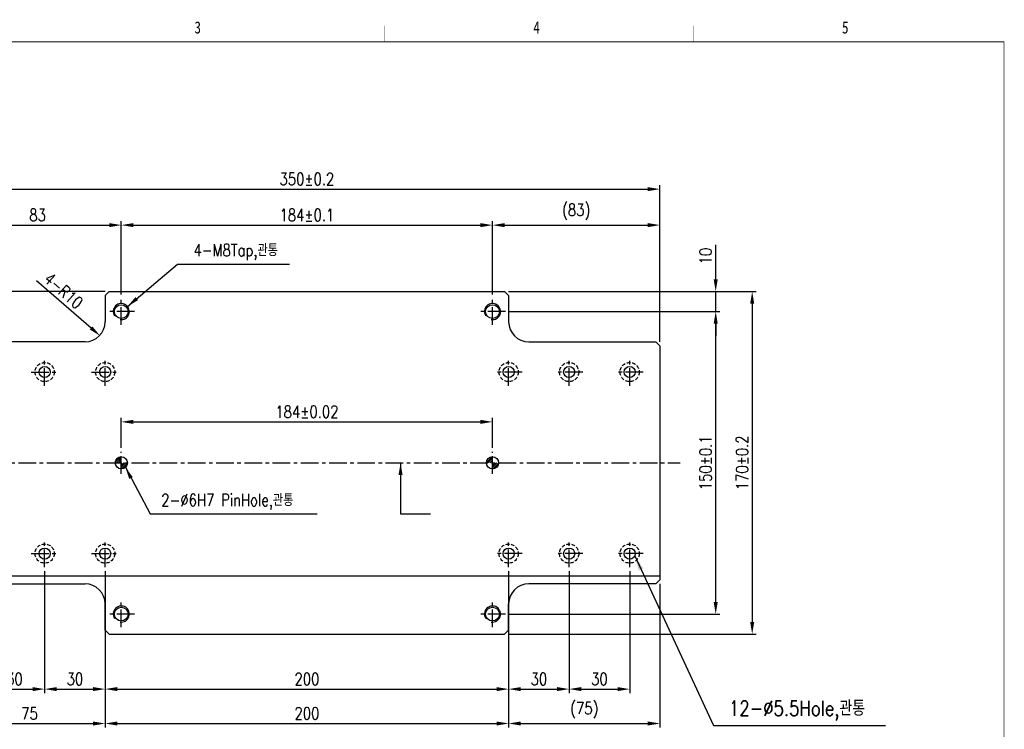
# Model space of a CAD drawing. Extents: x -12877 to 1739, y -7394 to -1345.
# Tile 3 of 3: x -11924 to -11436, y -4938 to -4586. Entities that reach past the tile are written whole.
import ezdxf
from ezdxf.enums import TextEntityAlignment as Align

# ---------------------------------------------------------------- set-up
doc = ezdxf.new("R2010")
doc.units = 0
doc.header["$LTSCALE"] = 7
doc.linetypes.add('CENTER', pattern=[2, 1.25, -0.25, 0.25, -0.25])
doc.linetypes.add('HIDDEN', pattern=[0.375, 0.25, -0.125])
doc.layers.get('0').update_dxf_attribs({"linetype": 'CONTINUOUS'})
doc.layers.get('DEFPOINTS').update_dxf_attribs({"linetype": 'CONTINUOUS'})
for name, color, linetype in [('3', 4, 'CONTINUOUS'), ('CENTERLINE', 3, 'CENTER'), ('DIMENSION', 4, 'CONTINUOUS'), ('HATCHLINE', 1, 'CONTINUOUS'), ('HIDDENLINE', 5, 'HIDDEN')]:
    doc.layers.add(name, color=color, linetype=linetype)
doc.styles.add('GHS', font='romans.shx', dxfattribs={"width": 0.8, "bigfont": 'ghs.shx'})
doc.dimstyles.new('ISO-25(x2.0)', dxfattribs={"dimscale": 2, "dimtxt": 3, "dimasz": 3, "dimexe": 1, "dimexo": 1, "dimgap": 1, "dimtad": 1, "dimdsep": 46, "dimtxsty": 'GHS', "dimcen": 0, "dimclrd": 256, "dimclre": 256, "dimclrt": 9, "dimadec": 0, "dimazin": 2, "dimtfac": 1, "dimtmove": 0, "dimatfit": 3, "dimfxl": 0, "dimlwd": -1, "dimlwe": -1, "dimarcsym": 0})
doc.dimstyles.new('ISO-25(x2.5)', dxfattribs={"dimscale": 2.5, "dimtxt": 3, "dimasz": 3, "dimexe": 1, "dimexo": 1, "dimgap": 1, "dimtad": 1, "dimdsep": 46, "dimtxsty": 'GHS', "dimcen": 0, "dimclrd": 256, "dimclre": 256, "dimclrt": 9, "dimadec": 0, "dimazin": 2, "dimtfac": 1, "dimtmove": 0, "dimatfit": 3, "dimfxl": 0, "dimlwd": -1, "dimlwe": -1, "dimarcsym": 0})
pattern_1 = [(45, (-15838.6211, -4927.32874), (-0.44901281, 0.44901281), [])]

# ---------------------------------------------------------------- blocks, each defined once
blk = doc.blocks.new('*D5')
at = {"layer": 'DEFPOINTS', "color": 0}
for p in [(-11690.12, -4785.75), (-11874.12, -4800.56), (-11690.12, -4800.56)]:
    blk.add_point(p, dxfattribs=at)
at = {"layer": 'DIMENSION'}
for p, q in [((-11874.12, -4798.56), (-11874.12, -4783.75)), ((-11868.12, -4785.75), (-11696.12, -4785.75)), ((-11690.12, -4798.56), (-11690.12, -4783.75))]:
    blk.add_line(p, q, dxfattribs=at)
for points in [[(-11868.12, -4784.75), (-11868.12, -4786.75), (-11874.12, -4785.75)], [(-11696.12, -4784.75), (-11696.12, -4786.75), (-11690.12, -4785.75)]]:
    blk.add_solid(points, dxfattribs=at)
at = {"layer": 'DIMENSION', "color": 9, "insert": (-11782.12, -4780.75), "char_height": 6, "attachment_point": 5, "style": 'GHS'}
blk.add_mtext('184±0.02', dxfattribs=at)
blk = doc.blocks.new('*D6')
at = {"layer": 'DEFPOINTS', "color": 0}
for p in [(-11892.12, -4736.56), (-11884.58, -4743.13)]:
    blk.add_point(p, dxfattribs=at)
at = {"layer": 'DIMENSION'}
blk.add_line((-11916.24, -4715.57), (-11889.1, -4739.19), dxfattribs=at)
blk.add_solid([(-11888.45, -4738.44), (-11889.76, -4739.94), (-11884.58, -4743.13)], dxfattribs=at)
at = {"layer": 'DIMENSION', "color": 9, "insert": (-11902.74, -4720.69), "char_height": 6, "attachment_point": 5, "rotation": 318.959, "style": 'GHS'}
blk.add_mtext('4-R10', dxfattribs=at)
blk = doc.blocks.new('*D10')
at = {"layer": 'DEFPOINTS', "color": 0}
for p in [(-11652.12, -4857.81), (-11622.12, -4857.81), (-11622.12, -4918.27)]:
    blk.add_point(p, dxfattribs=at)
at = {"layer": 'DIMENSION'}
for p, q in [((-11652.12, -4859.81), (-11652.12, -4920.27)), ((-11622.12, -4859.81), (-11622.12, -4920.27)), ((-11646.12, -4918.27), (-11628.12, -4918.27))]:
    blk.add_line(p, q, dxfattribs=at)
for points in [[(-11646.12, -4917.27), (-11646.12, -4919.27), (-11652.12, -4918.27)], [(-11628.12, -4917.27), (-11628.12, -4919.27), (-11622.12, -4918.27)]]:
    blk.add_solid(points, dxfattribs=at)
at = {"layer": 'DIMENSION', "color": 9, "insert": (-11637.12, -4913.27), "char_height": 6, "attachment_point": 5, "style": 'GHS'}
blk.add_mtext('30', dxfattribs=at)
blk = doc.blocks.new('*D11')
at = {"layer": 'DEFPOINTS', "color": 0}
for p in [(-11682.12, -4857.81), (-11652.12, -4857.81), (-11652.12, -4918.27)]:
    blk.add_point(p, dxfattribs=at)
at = {"layer": 'DIMENSION'}
for p, q in [((-11682.12, -4859.81), (-11682.12, -4920.27)), ((-11652.12, -4859.81), (-11652.12, -4920.27)), ((-11676.12, -4918.27), (-11658.12, -4918.27))]:
    blk.add_line(p, q, dxfattribs=at)
for points in [[(-11676.12, -4917.27), (-11676.12, -4919.27), (-11682.12, -4918.27)], [(-11658.12, -4917.27), (-11658.12, -4919.27), (-11652.12, -4918.27)]]:
    blk.add_solid(points, dxfattribs=at)
at = {"layer": 'DIMENSION', "color": 9, "insert": (-11667.12, -4913.27), "char_height": 6, "attachment_point": 5, "style": 'GHS'}
blk.add_mtext('30', dxfattribs=at)
blk = doc.blocks.new('*D12')
at = {"layer": 'DEFPOINTS', "color": 0}
for p in [(-11882.12, -4857.81), (-11682.12, -4857.81), (-11682.12, -4918.27)]:
    blk.add_point(p, dxfattribs=at)
at = {"layer": 'DIMENSION'}
for p, q in [((-11882.12, -4859.81), (-11882.12, -4920.27)), ((-11682.12, -4859.81), (-11682.12, -4920.27)), ((-11876.12, -4918.27), (-11688.12, -4918.27))]:
    blk.add_line(p, q, dxfattribs=at)
for points in [[(-11876.12, -4917.27), (-11876.12, -4919.27), (-11882.12, -4918.27)], [(-11688.12, -4917.27), (-11688.12, -4919.27), (-11682.12, -4918.27)]]:
    blk.add_solid(points, dxfattribs=at)
at = {"layer": 'DIMENSION', "color": 9, "insert": (-11782.12, -4913.27), "char_height": 6, "attachment_point": 5, "style": 'GHS'}
blk.add_mtext('200', dxfattribs=at)
blk = doc.blocks.new('*D13')
at = {"layer": 'DEFPOINTS', "color": 0}
for p in [(-11912.12, -4857.81), (-11882.12, -4857.81), (-11882.12, -4918.27)]:
    blk.add_point(p, dxfattribs=at)
at = {"layer": 'DIMENSION'}
for p, q in [((-11912.12, -4859.81), (-11912.12, -4920.27)), ((-11882.12, -4859.81), (-11882.12, -4920.27)), ((-11906.12, -4918.27), (-11888.12, -4918.27))]:
    blk.add_line(p, q, dxfattribs=at)
for points in [[(-11906.12, -4917.27), (-11906.12, -4919.27), (-11912.12, -4918.27)], [(-11888.12, -4917.27), (-11888.12, -4919.27), (-11882.12, -4918.27)]]:
    blk.add_solid(points, dxfattribs=at)
at = {"layer": 'DIMENSION', "color": 9, "insert": (-11897.12, -4913.27), "char_height": 6, "attachment_point": 5, "style": 'GHS'}
blk.add_mtext('30', dxfattribs=at)
blk = doc.blocks.new('*D14')
at = {"layer": 'DEFPOINTS', "color": 0}
for p in [(-11607.12, -4864.06), (-11682.12, -4918.27), (-11607.12, -4935.33)]:
    blk.add_point(p, dxfattribs=at)
at = {"layer": 'DIMENSION'}
for p, q in [((-11607.12, -4866.06), (-11607.12, -4937.33)), ((-11682.12, -4920.27), (-11682.12, -4937.33)), ((-11676.12, -4935.33), (-11613.12, -4935.33))]:
    blk.add_line(p, q, dxfattribs=at)
for points in [[(-11676.12, -4934.33), (-11676.12, -4936.33), (-11682.12, -4935.33)], [(-11613.12, -4934.33), (-11613.12, -4936.33), (-11607.12, -4935.33)]]:
    blk.add_solid(points, dxfattribs=at)
at = {"layer": 'DIMENSION', "color": 9, "insert": (-11644.62, -4928.76), "char_height": 6, "attachment_point": 5, "style": 'GHS'}
blk.add_mtext('(75)', dxfattribs=at)
blk = doc.blocks.new('*D15')
at = {"layer": 'DEFPOINTS', "color": 0}
for p in [(-11882.12, -4918.27), (-11682.12, -4918.27), (-11682.12, -4935.33)]:
    blk.add_point(p, dxfattribs=at)
at = {"layer": 'DIMENSION'}
for p, q in [((-11882.12, -4920.27), (-11882.12, -4937.33)), ((-11682.12, -4920.27), (-11682.12, -4937.33)), ((-11876.12, -4935.33), (-11688.12, -4935.33))]:
    blk.add_line(p, q, dxfattribs=at)
for points in [[(-11876.12, -4934.33), (-11876.12, -4936.33), (-11882.12, -4935.33)], [(-11688.12, -4934.33), (-11688.12, -4936.33), (-11682.12, -4935.33)]]:
    blk.add_solid(points, dxfattribs=at)
at = {"layer": 'DIMENSION', "color": 9, "insert": (-11782.12, -4930.33), "char_height": 6, "attachment_point": 5, "style": 'GHS'}
blk.add_mtext('200', dxfattribs=at)
blk = doc.blocks.new('*D16')
at = {"layer": 'DEFPOINTS', "color": 0}
for p in [(-11957.12, -4864.06), (-11882.12, -4918.27), (-11882.12, -4935.33)]:
    blk.add_point(p, dxfattribs=at)
at = {"layer": 'DIMENSION'}
for p, q in [((-11957.12, -4866.06), (-11957.12, -4937.33)), ((-11882.12, -4920.27), (-11882.12, -4937.33)), ((-11951.12, -4935.33), (-11888.12, -4935.33))]:
    blk.add_line(p, q, dxfattribs=at)
for points in [[(-11951.12, -4934.33), (-11951.12, -4936.33), (-11957.12, -4935.33)], [(-11888.12, -4934.33), (-11888.12, -4936.33), (-11882.12, -4935.33)]]:
    blk.add_solid(points, dxfattribs=at)
at = {"layer": 'DIMENSION', "color": 9, "insert": (-11919.62, -4930.33), "char_height": 6, "attachment_point": 5, "style": 'GHS'}
blk.add_mtext('75', dxfattribs=at)
blk = doc.blocks.new('*D17')
at = {"layer": 'DEFPOINTS', "color": 0}
for p in [(-11942.12, -4857.81), (-11912.12, -4857.81), (-11912.12, -4918.27)]:
    blk.add_point(p, dxfattribs=at)
at = {"layer": 'DIMENSION'}
for p, q in [((-11942.12, -4859.81), (-11942.12, -4920.27)), ((-11912.12, -4859.81), (-11912.12, -4920.27)), ((-11936.12, -4918.27), (-11918.12, -4918.27))]:
    blk.add_line(p, q, dxfattribs=at)
for points in [[(-11936.12, -4917.27), (-11936.12, -4919.27), (-11942.12, -4918.27)], [(-11918.12, -4917.27), (-11918.12, -4919.27), (-11912.12, -4918.27)]]:
    blk.add_solid(points, dxfattribs=at)
at = {"layer": 'DIMENSION', "color": 9, "insert": (-11927.12, -4913.27), "char_height": 6, "attachment_point": 5, "style": 'GHS'}
blk.add_mtext('30', dxfattribs=at)
blk = doc.blocks.new('*D19')
at = {"layer": 'DEFPOINTS', "color": 0}
for p in [(-11880.12, -4721.06), (-12000.51, -4746.06), (-11955.12, -4746.06)]:
    blk.add_point(p, dxfattribs=at)
at = {"layer": 'DIMENSION'}
for p, q in [((-11882.12, -4721.06), (-12002.51, -4721.06)), ((-12000.51, -4727.06), (-12000.51, -4740.06)), ((-11957.12, -4746.06), (-12002.51, -4746.06))]:
    blk.add_line(p, q, dxfattribs=at)
for points in [[(-12001.51, -4727.06), (-11999.51, -4727.06), (-12000.51, -4721.06)], [(-12001.51, -4740.06), (-11999.51, -4740.06), (-12000.51, -4746.06)]]:
    blk.add_solid(points, dxfattribs=at)
at = {"layer": 'DIMENSION', "color": 9, "insert": (-12005.51, -4733.56), "char_height": 6, "attachment_point": 5, "rotation": 90, "style": 'GHS'}
blk.add_mtext('25', dxfattribs=at)
blk = doc.blocks.new('*D23')
at = {"layer": 'DEFPOINTS', "color": 0}
for p in [(-11684.12, -4721.06), (-11684.12, -4891.06), (-11561.38, -4891.06)]:
    blk.add_point(p, dxfattribs=at)
at = {"layer": 'DIMENSION'}
for p, q in [((-11682.12, -4721.06), (-11559.38, -4721.06)), ((-11561.38, -4727.06), (-11561.38, -4885.06)), ((-11682.12, -4891.06), (-11559.38, -4891.06))]:
    blk.add_line(p, q, dxfattribs=at)
for points in [[(-11562.38, -4727.06), (-11560.38, -4727.06), (-11561.38, -4721.06)], [(-11562.38, -4885.06), (-11560.38, -4885.06), (-11561.38, -4891.06)]]:
    blk.add_solid(points, dxfattribs=at)
at = {"layer": 'DIMENSION', "color": 9, "insert": (-11566.38, -4806.06), "char_height": 6, "attachment_point": 5, "rotation": 90, "style": 'GHS'}
blk.add_mtext('170±0.2', dxfattribs=at)
blk = doc.blocks.new('*D24')
at = {"layer": 'DEFPOINTS', "color": 0}
for p in [(-11684.12, -4721.06), (-11579.48, -4721.06), (-11683.62, -4731.06)]:
    blk.add_point(p, dxfattribs=at)
at = {"layer": 'DIMENSION'}
for p, q in [((-11579.48, -4715.06), (-11579.48, -4697.97)), ((-11682.12, -4721.06), (-11577.48, -4721.06)), ((-11579.48, -4731.06), (-11579.48, -4721.06)), ((-11681.62, -4731.06), (-11577.48, -4731.06)), ((-11579.48, -4737.06), (-11579.48, -4743.06))]:
    blk.add_line(p, q, dxfattribs=at)
for points in [[(-11580.48, -4715.06), (-11578.48, -4715.06), (-11579.48, -4721.06)], [(-11580.48, -4737.06), (-11578.48, -4737.06), (-11579.48, -4731.06)]]:
    blk.add_solid(points, dxfattribs=at)
at = {"layer": 'DIMENSION', "color": 9, "insert": (-11584.48, -4703.52), "char_height": 6, "attachment_point": 5, "rotation": 90, "style": 'GHS'}
blk.add_mtext('10', dxfattribs=at)
blk = doc.blocks.new('*D25')
at = {"layer": 'DEFPOINTS', "color": 0}
for p in [(-11683.62, -4731.06), (-11579.48, -4731.06), (-11683.62, -4881.06)]:
    blk.add_point(p, dxfattribs=at)
at = {"layer": 'DIMENSION'}
for p, q in [((-11681.62, -4731.06), (-11577.48, -4731.06)), ((-11579.48, -4875.06), (-11579.48, -4737.06)), ((-11681.62, -4881.06), (-11577.48, -4881.06))]:
    blk.add_line(p, q, dxfattribs=at)
for points in [[(-11580.48, -4737.06), (-11578.48, -4737.06), (-11579.48, -4731.06)], [(-11580.48, -4875.06), (-11578.48, -4875.06), (-11579.48, -4881.06)]]:
    blk.add_solid(points, dxfattribs=at)
at = {"layer": 'DIMENSION', "color": 9, "insert": (-11584.48, -4806.06), "char_height": 6, "attachment_point": 5, "rotation": 90, "style": 'GHS'}
blk.add_mtext('150±0.1', dxfattribs=at)
blk = doc.blocks.new('*D26')
at = {"layer": 'DEFPOINTS', "color": 0}
for p in [(-11607.12, -4688.19), (-11690.12, -4724.56), (-11607.12, -4748.06)]:
    blk.add_point(p, dxfattribs=at)
at = {"layer": 'DIMENSION'}
for p, q in [((-11690.12, -4722.56), (-11690.12, -4686.19)), ((-11684.12, -4688.19), (-11613.12, -4688.19)), ((-11607.12, -4746.06), (-11607.12, -4686.19))]:
    blk.add_line(p, q, dxfattribs=at)
for points in [[(-11684.12, -4687.19), (-11684.12, -4689.19), (-11690.12, -4688.19)], [(-11613.12, -4687.19), (-11613.12, -4689.19), (-11607.12, -4688.19)]]:
    blk.add_solid(points, dxfattribs=at)
at = {"layer": 'DIMENSION', "color": 9, "insert": (-11648.62, -4681.62), "char_height": 6, "attachment_point": 5, "style": 'GHS'}
blk.add_mtext('(83)', dxfattribs=at)
blk = doc.blocks.new('*D27')
at = {"layer": 'DEFPOINTS', "color": 0}
for p in [(-11607.12, -4670.34), (-11957.12, -4748.06), (-11607.12, -4748.06)]:
    blk.add_point(p, dxfattribs=at)
at = {"layer": 'DIMENSION'}
for p, q in [((-11957.12, -4746.06), (-11957.12, -4668.34)), ((-11951.12, -4670.34), (-11613.12, -4670.34)), ((-11607.12, -4746.06), (-11607.12, -4668.34))]:
    blk.add_line(p, q, dxfattribs=at)
for points in [[(-11951.12, -4669.34), (-11951.12, -4671.34), (-11957.12, -4670.34)], [(-11613.12, -4669.34), (-11613.12, -4671.34), (-11607.12, -4670.34)]]:
    blk.add_solid(points, dxfattribs=at)
at = {"layer": 'DIMENSION', "color": 9, "insert": (-11782.12, -4665.34), "char_height": 6, "attachment_point": 5, "style": 'GHS'}
blk.add_mtext('350±0.2', dxfattribs=at)
blk = doc.blocks.new('*D28')
at = {"layer": 'DEFPOINTS', "color": 0}
for p in [(-11690.12, -4688.19), (-11874.12, -4724.56), (-11690.12, -4724.56)]:
    blk.add_point(p, dxfattribs=at)
at = {"layer": 'DIMENSION'}
for p, q in [((-11874.12, -4722.56), (-11874.12, -4686.19)), ((-11868.12, -4688.19), (-11696.12, -4688.19)), ((-11690.12, -4722.56), (-11690.12, -4686.19))]:
    blk.add_line(p, q, dxfattribs=at)
for points in [[(-11868.12, -4687.19), (-11868.12, -4689.19), (-11874.12, -4688.19)], [(-11696.12, -4687.19), (-11696.12, -4689.19), (-11690.12, -4688.19)]]:
    blk.add_solid(points, dxfattribs=at)
at = {"layer": 'DIMENSION', "color": 9, "insert": (-11782.12, -4683.19), "char_height": 6, "attachment_point": 5, "style": 'GHS'}
blk.add_mtext('184±0.1', dxfattribs=at)
blk = doc.blocks.new('*D29')
at = {"layer": 'DEFPOINTS', "color": 0}
for p in [(-11874.12, -4688.19), (-11874.12, -4724.56), (-11957.12, -4748.06)]:
    blk.add_point(p, dxfattribs=at)
at = {"layer": 'DIMENSION'}
for p, q in [((-11957.12, -4746.06), (-11957.12, -4686.19)), ((-11951.12, -4688.19), (-11880.12, -4688.19)), ((-11874.12, -4722.56), (-11874.12, -4686.19))]:
    blk.add_line(p, q, dxfattribs=at)
for points in [[(-11951.12, -4687.19), (-11951.12, -4689.19), (-11957.12, -4688.19)], [(-11880.12, -4687.19), (-11880.12, -4689.19), (-11874.12, -4688.19)]]:
    blk.add_solid(points, dxfattribs=at)
at = {"layer": 'DIMENSION', "color": 9, "insert": (-11915.62, -4683.19), "char_height": 6, "attachment_point": 5, "style": 'GHS'}
blk.add_mtext('83', dxfattribs=at)
blk = doc.blocks.new('A3-DJ')
at = {"const_width": 0.2}
for points in [[(30, 269), (410, 269)], [(410, 269), (410, 10)]]:
    blk.add_lwpolyline(points, dxfattribs=at)
at = {"layer": '3', "const_width": 0.05}
for points in [[(183, 273), (183, 269)], [(256.5, 273), (256.5, 269)], [(333, 273), (333, 269)]]:
    blk.add_lwpolyline(points, dxfattribs=at)
at = {"layer": '3', "width": 0.8}
for s, p in [('3', (210.18, 272.54)), ('4', (294.18, 272.54)), ('5', (370.68, 272.54))]:
    blk.add_text(s, height=3, dxfattribs=at).set_placement(p, align=Align.MIDDLE)

msp = doc.modelspace()

# ---------------------------------------------------------------- hatches: boundary and pattern name
at = {"layer": 'HATCHLINE'}
h = msp.add_hatch(dxfattribs=at)
h.set_pattern_fill('ANSI31', color=256, scale=0.2, style=0)
h.set_pattern_definition(pattern_1)
h.paths.add_polyline_path([(-11874.121, -4803.058, 0.4142136), (-11877.121, -4806.058), (-11874.121, -4806.058)])
h.paths.add_polyline_path([(-11871.121, -4806.058), (-11874.121, -4806.058), (-11874.121, -4809.058, 0.4142136)])
h = msp.add_hatch(dxfattribs=at)
h.set_pattern_fill('ANSI31', color=256, scale=0.2, style=0)
h.set_pattern_definition(pattern_1)
h.paths.add_polyline_path([(-11690.121, -4803.058, 0.4142136), (-11693.121, -4806.058), (-11690.121, -4806.058)])
h.paths.add_polyline_path([(-11687.121, -4806.058), (-11690.121, -4806.058), (-11690.121, -4809.058, 0.4142136)])

# ---------------------------------------------------------------- linework, layer by layer
for p, q in [((-11880.121, -4721.058), (-11882.121, -4723.058)), ((-11882.121, -4723.058), (-11882.121, -4736.058)), ((-11880.121, -4721.058), (-11684.121, -4721.058)), ((-11684.121, -4721.058), (-11682.121, -4723.058)), ((-11682.121, -4723.058), (-11682.121, -4736.058)), ((-11892.121, -4746.058), (-11955.121, -4746.058)), ((-11672.121, -4746.058), (-11609.121, -4746.058)), ((-11609.121, -4746.058), (-11607.121, -4748.058)), ((-11607.121, -4748.058), (-11607.121, -4864.058)), ((-11957.121, -4862.058), (-11607.121, -4862.058)), ((-11955.121, -4866.058), (-11892.121, -4866.058)), ((-11609.121, -4866.058), (-11672.121, -4866.058)), ((-11609.121, -4866.058), (-11607.121, -4864.058)), ((-11882.121, -4889.058), (-11882.121, -4876.058)), ((-11682.121, -4889.058), (-11682.121, -4876.058)), ((-11880.121, -4891.058), (-11882.121, -4889.058)), ((-11684.121, -4891.058), (-11682.121, -4889.058)), ((-11880.121, -4891.058), (-11684.121, -4891.058))]:
    msp.add_line(p, q)
for centre, radius in [((-11874.121, -4731.058), 3.4), ((-11690.121, -4731.058), 3.4), ((-11912.121, -4761.058), 2.75), ((-11882.121, -4761.058), 2.75), ((-11682.121, -4761.058), 2.75), ((-11652.121, -4761.058), 2.75), ((-11622.121, -4761.058), 2.75), ((-11874.121, -4806.058), 3), ((-11690.121, -4806.058), 3), ((-11912.121, -4851.058), 2.75), ((-11882.121, -4851.058), 2.75), ((-11682.121, -4851.058), 2.75), ((-11652.121, -4851.058), 2.75), ((-11622.121, -4851.058), 2.75), ((-11874.121, -4881.058), 3.4), ((-11690.121, -4881.058), 3.4)]:
    msp.add_circle(centre, radius)
for centre, start, end in [((-11892.121, -4736.058), 270, 0), ((-11672.121, -4736.058), 180, 270), ((-11892.121, -4876.058), 0, 90), ((-11672.121, -4876.058), 90, 180)]:
    msp.add_arc(centre, 10, start, end)
at = {"layer": 'CENTERLINE'}
for p, q in [((-11874.121, -4737.558), (-11874.121, -4724.558)), ((-11690.121, -4737.558), (-11690.121, -4724.558)), ((-11867.621, -4731.058), (-11880.621, -4731.058)), ((-11683.621, -4731.058), (-11696.621, -4731.058)), ((-11912.121, -4767.808), (-11912.121, -4754.308)), ((-11882.121, -4767.808), (-11882.121, -4754.308)), ((-11682.121, -4767.808), (-11682.121, -4754.308)), ((-11652.121, -4767.808), (-11652.121, -4754.308)), ((-11622.121, -4767.808), (-11622.121, -4754.308)), ((-11918.871, -4761.058), (-11905.371, -4761.058)), ((-11888.871, -4761.058), (-11875.371, -4761.058)), ((-11675.371, -4761.058), (-11688.871, -4761.058)), ((-11645.371, -4761.058), (-11658.871, -4761.058)), ((-11615.371, -4761.058), (-11628.871, -4761.058)), ((-11874.121, -4811.558), (-11874.121, -4800.558)), ((-11690.121, -4811.558), (-11690.121, -4800.558)), ((-11967.121, -4806.058), (-11597.121, -4806.058)), ((-11912.121, -4857.808), (-11912.121, -4844.308)), ((-11882.121, -4857.808), (-11882.121, -4844.308)), ((-11682.121, -4857.808), (-11682.121, -4844.308)), ((-11652.121, -4857.808), (-11652.121, -4844.308)), ((-11622.121, -4857.808), (-11622.121, -4844.308)), ((-11918.871, -4851.058), (-11905.371, -4851.058)), ((-11888.871, -4851.058), (-11875.371, -4851.058)), ((-11675.371, -4851.058), (-11688.871, -4851.058)), ((-11645.371, -4851.058), (-11658.871, -4851.058)), ((-11615.371, -4851.058), (-11628.871, -4851.058)), ((-11874.121, -4887.558), (-11874.121, -4874.558)), ((-11690.121, -4887.558), (-11690.121, -4874.558)), ((-11867.621, -4881.058), (-11880.621, -4881.058)), ((-11683.621, -4881.058), (-11696.621, -4881.058))]:
    msp.add_line(p, q, dxfattribs=at)
at = {"layer": 'DIMENSION'}
for centre in [(-11874.121, -4731.058), (-11690.121, -4731.058), (-11874.121, -4881.058), (-11690.121, -4881.058)]:
    msp.add_arc(centre, 4, 261.31165, 212.11274, dxfattribs=at)
at = {"layer": 'HIDDENLINE'}
for centre in [(-11912.121, -4761.058), (-11882.121, -4761.058), (-11682.121, -4761.058), (-11652.121, -4761.058), (-11622.121, -4761.058), (-11912.121, -4851.058), (-11882.121, -4851.058), (-11682.121, -4851.058), (-11652.121, -4851.058), (-11622.121, -4851.058)]:
    msp.add_circle(centre, 4.75, dxfattribs=at)

# ---------------------------------------------------------------- block references
at = {"xscale": 2, "yscale": 2, "zscale": 2}
msp.add_blockref('A3-DJ', (-12256.607, -5135.283), dxfattribs=at)

# ---------------------------------------------------------------- texts
at = {"layer": 'DIMENSION', "color": 9, "attachment_point": 7, "style": 'GHS'}
for s, insert, char_height in [('4-M8Tap,관통', (-11838.32, -4705.583), 6), ('2-%%c6H7 PinHole,관통', (-11854.312, -4829.322), 6), ('12-%%c5.5Hole,관통', (-11572.913, -4933.794), 7.5)]:
    msp.add_mtext(s, dxfattribs=dict(at, insert=insert, char_height=char_height))

# ---------------------------------------------------------------- dimensions: what is measured, and where the dimension line sits
at = {"layer": 'DIMENSION'}
for base, p1, p2, text, picture, middle in [((-11607.121, -4670.339), (-11957.121, -4748.058), (-11607.121, -4748.058), '<>%%p0.2', '*D27', (-11782.121, -4665.339)), ((-11690.121, -4688.189), (-11874.121, -4724.558), (-11690.121, -4724.558), '<>%%p0.1', '*D28', (-11782.121, -4683.189)), ((-11607.121, -4688.189), (-11690.121, -4724.558), (-11607.121, -4748.058), '(<>)', '*D26', (-11648.621, -4681.617)), ((-11690.121, -4785.754), (-11874.121, -4800.558), (-11690.121, -4800.558), '<>%%p0.02', '*D5', (-11782.121, -4780.754)), ((-11607.121, -4935.331), (-11682.121, -4918.271), (-11607.121, -4864.058), '(<>)', '*D14', (-11644.621, -4928.759))]:
    dim = msp.add_linear_dim(base=base, p1=p1, p2=p2, text=text, dimstyle='ISO-25(x2.0)', dxfattribs=at)
    dim.commit()
    dim.dimension.update_dxf_attribs({"geometry": picture, "text_midpoint": middle})
for base, p1, p2, picture, middle in [((-11874.121, -4688.189), (-11957.121, -4748.058), (-11874.121, -4724.558), '*D29', (-11915.621, -4683.189)), ((-11912.121, -4918.271), (-11942.121, -4857.808), (-11912.121, -4857.808), '*D17', (-11927.121, -4913.271)), ((-11882.121, -4918.271), (-11912.121, -4857.808), (-11882.121, -4857.808), '*D13', (-11897.121, -4913.271)), ((-11682.121, -4918.271), (-11882.121, -4857.808), (-11682.121, -4857.808), '*D12', (-11782.121, -4913.271)), ((-11652.121, -4918.271), (-11682.121, -4857.808), (-11652.121, -4857.808), '*D11', (-11667.121, -4913.271)), ((-11622.121, -4918.271), (-11652.121, -4857.808), (-11622.121, -4857.808), '*D10', (-11637.121, -4913.271)), ((-11882.121, -4935.331), (-11957.121, -4864.058), (-11882.121, -4918.271), '*D16', (-11919.621, -4930.331)), ((-11682.121, -4935.331), (-11882.121, -4918.271), (-11682.121, -4918.271), '*D15', (-11782.121, -4930.331))]:
    dim = msp.add_linear_dim(base=base, p1=p1, p2=p2, dimstyle='ISO-25(x2.0)', dxfattribs=at)
    dim.commit()
    dim.dimension.update_dxf_attribs({"geometry": picture, "text_midpoint": middle})
for base, p1, p2, picture, middle in [((-11579.483, -4721.058), (-11683.621, -4731.058), (-11684.121, -4721.058), '*D24', (-11584.483, -4703.515)), ((-12000.509, -4746.058), (-11880.121, -4721.058), (-11955.121, -4746.058), '*D19', (-12005.509, -4733.558))]:
    dim = msp.add_linear_dim(base=base, p1=p1, p2=p2, angle=90, dimstyle='ISO-25(x2.0)', dxfattribs=at)
    dim.commit()
    dim.dimension.update_dxf_attribs({"geometry": picture, "text_midpoint": middle})
dim = msp.add_radius_dim(center=(-11892.121, -4736.563), mpoint=(-11884.579, -4743.129), text='4-<>', dimstyle='ISO-25(x2.0)', override={"dimtmove": 1}, dxfattribs=at)
dim.commit()
dim.dimension.update_dxf_attribs({"geometry": '*D6', "text_midpoint": (-11906.021, -4724.463), "dimtype": 164})
for base, p1, p2, text, picture, middle in [((-11561.383, -4891.058), (-11684.121, -4721.058), (-11684.121, -4891.058), '<>%%p0.2', '*D23', (-11566.383, -4806.058)), ((-11579.483, -4731.058), (-11683.621, -4881.058), (-11683.621, -4731.058), '<>%%p0.1', '*D25', (-11584.483, -4806.058))]:
    dim = msp.add_linear_dim(base=base, p1=p1, p2=p2, angle=90, text=text, dimstyle='ISO-25(x2.0)', dxfattribs=at)
    dim.commit()
    dim.dimension.update_dxf_attribs({"geometry": picture, "text_midpoint": middle})

# ---------------------------------------------------------------- leaders
at = {"layer": 'DIMENSION', "annotation_type": 0, "has_hookline": 1, "hookline_direction": 0}
for points, dimstyle, text_width in [([(-11871.043, -4728.504), (-11846.32, -4707.583), (-11840.32, -4707.583)], 'ISO-25(x2.0)', 47.634), ([(-11872.125, -4808.292), (-11859.898, -4831.322), (-11853.898, -4831.322)], 'ISO-25(x2.0)', 74.834), ([(-11619.613, -4852.186), (-11580.631, -4936.294), (-11573.131, -4936.294)], 'ISO-25(x2.5)', 75.257)]:
    msp.add_leader(points, dimstyle=dimstyle, override={"dimgap": 1, "dimtad": 1}, dxfattribs=dict(at, text_width=text_width))
at = {"layer": 'DIMENSION'}
msp.add_leader([(-11735.692, -4806.058), (-11735.692, -4831.322), (-11720.826, -4831.322)], dimstyle='ISO-25(x2.0)', override={"dimgap": 1, "dimtad": 1}, dxfattribs=at)

doc.saveas('drawing.dxf')
